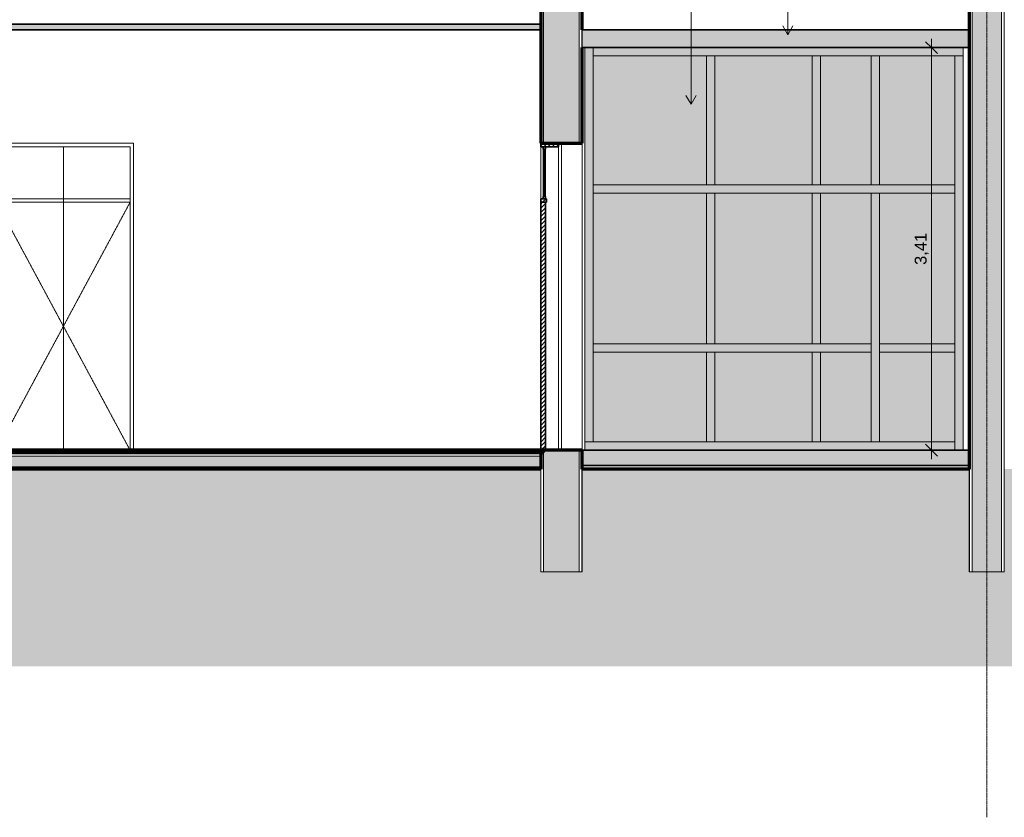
# Model space of a CAD drawing. Header units: millimetres. Extents: x -5210 to 64392, y -2302 to 8822.
# Tile 3 of 256: x 2006 to 10350, y -2079 to 4676. Entities that reach past the tile are written whole.
import ezdxf

# ---------------------------------------------------------------- set-up
doc = ezdxf.new("R2010")
doc.units = ezdxf.units.MM
for name, pattern in [('_Tracejado médio', [4, 3, -1]), ('_Tracejado pequeno', [2.25, 1.5, -0.75]), ('_Traço - ponto', [16, 12, -2, 0, -2])]:
    doc.linetypes.add(name, pattern=pattern)
for name, color, linetype, lineweight in [('A-ANNO-DIMS', 211, 'Continuous', 9), ('A-ANNO-DIMS-50', 211, 'Continuous', 9), ('A-CLNG', 13, 'Continuous', 25), ('A-CLNG-PATT', 13, 'Continuous', 25), ('A-DOOR', 31, 'Continuous', 18), ('A-DOOR-HDLN', 31, '_Tracejado pequeno', 18), ('A-FLOR', 192, 'Continuous', 25), ('A-FLOR-MCUT', 51, 'Continuous', 18), ('A-FLOR-PATT', 8, 'Continuous', 25), ('A-GLAZ-CURT', 52, 'Continuous', 25), ('A-GLAZ-CWMG', 51, 'Continuous', 25), ('A-ROOF', 132, 'Continuous', 25), ('A-ROOF-PATT', 132, 'Continuous', 25), ('A-WALL', 113, 'Continuous', 25), ('A-WALL-PATT', 111, 'Continuous', 70), ('G-ANNO-TEXT', 231, 'Continuous', 9), ('S-GRID', 1, 'Continuous', 9)]:
    doc.layers.add(name, color=color, linetype=linetype, lineweight=lineweight)
doc.styles.add('Arial_3', font='arial.ttf', dxfattribs={"height": 100})
doc.dimstyles.new('Diagonal_-_2_0mm_Arial', dxfattribs={"dimscale": 304.8, "dimtxt": 102.02594, "dimasz": 0.328084, "dimexe": 0.246063, "dimexo": 0.0625, "dimgap": 0.024606, "dimtad": 1, "dimlfac": 0.001, "dimrnd": 0.01, "dimzin": 0, "dimdsep": 46, "dimtxsty": 'Arial_3', "dimblk1": 'OBLIQUE', "dimblk2": 'OBLIQUE', "dimsah": 1, "dimcen": 0.09, "dimdle": 0.246063, "dimadec": 0, "dimazin": 0, "dimtfac": 1, "dimtdec": 4, "dimtix": 1, "dimtmove": 0, "dimatfit": 3, "dimfxl": 0.492126, "dimfxlon": 1, "dimtvp": 1, "dimtolj": 1, "dimtzin": 0, "dimarcsym": 2})
pattern_1 = [(45, (14096.044, 3294.04), (-17.67767, 17.67767), [])]

# ---------------------------------------------------------------- blocks, each defined once
blk = doc.blocks.new('porta dupla - P08 - 1_44 x 2_60 m-4336730-CORTE C - MANTER _ DEMOLIR')
at = {"layer": 'A-DOOR'}
h = blk.add_hatch(dxfattribs=at)
h.set_pattern_fill('FP_1', color=256, style=0, pattern_type=2)
h.set_pattern_definition(pattern_1)
h.paths.add_polyline_path([(6571.1, 3600), (6571.1, 3630), (6421.1, 3630), (6421.1, 3600)], flags=0)
h = blk.add_hatch(dxfattribs=at)
h.set_pattern_fill('FP_1', color=256, style=0, pattern_type=2)
h.set_pattern_definition(pattern_1)
h.paths.add_polyline_path([(6441.1, 3160), (6461.1, 3160), (6461.1, 3180), (6441.1, 3180)], flags=0)
h.paths.add_polyline_path([(6461.1, 3580), (6461.1, 3600), (6441.1, 3600), (6441.1, 3580)], flags=0)
h = blk.add_hatch(dxfattribs=at)
h.set_pattern_fill('FP_1', color=256, style=0, pattern_type=2)
h.set_pattern_definition(pattern_1)
h.paths.add_polyline_path([(6421.1, 3130), (6471.1, 3130), (6471.1, 3160), (6421.1, 3160)], flags=0)
h = blk.add_hatch(dxfattribs=at)
h.set_pattern_fill('FP_1', color=256, style=0, pattern_type=2)
h.set_pattern_definition(pattern_1)
h.paths.add_polyline_path([(6421.1, 1030), (6461.1, 1030), (6461.1, 3130), (6421.1, 3130), (6421.1, 1109.7)], flags=0)
at = {"layer": 'A-DOOR', "lineweight": 35}
for p, q in [((6421.1, 3630), (6421.1, 3600)), ((6571.1, 3630), (6421.1, 3630)), ((6421.1, 3600), (6571.1, 3600)), ((6441.1, 3600), (6441.1, 3580)), ((6461.1, 3600), (6441.1, 3600)), ((6461.1, 3580), (6461.1, 3600)), ((6571.1, 3600), (6571.1, 3630)), ((6441.1, 3580), (6461.1, 3580)), ((6447.1, 3580), (6447.1, 3180)), ((6455.1, 3580), (6447.1, 3580)), ((6455.1, 3180), (6455.1, 3580)), ((6441.1, 3180), (6441.1, 3160)), ((6461.1, 3180), (6441.1, 3180)), ((6447.1, 3180), (6455.1, 3180)), ((6461.1, 3160), (6461.1, 3180)), ((6471.1, 3160), (6421.1, 3160)), ((6421.1, 3160), (6421.1, 3130)), ((6461.1, 3130), (6421.1, 3130)), ((6421.1, 3130), (6421.1, 1030)), ((6421.1, 3130), (6471.1, 3130)), ((6441.1, 3160), (6461.1, 3160)), ((6461.1, 1030), (6461.1, 3130)), ((6471.1, 3130), (6471.1, 3160)), ((6421.1, 1030), (6461.1, 1030))]:
    blk.add_line(p, q, dxfattribs=at)
at = {"layer": 'A-DOOR'}
for p, q in [((6421.1, 3160), (6421.1, 3600)), ((6571.1, 3600), (6571.1, 1030)), ((6441.1, 3180), (6441.1, 3580)), ((6461.1, 3180), (6461.1, 3580))]:
    blk.add_line(p, q, dxfattribs=at)
blk = doc.blocks.new('porta dupla - P01 - 1_19 x 2_60 m-4336734-CORTE C - MANTER _ DEMOLIR')
at = {"layer": 'A-DOOR'}
for p, q in [((1781.4, 3630), (1781.4, 1030)), ((2971.4, 3630), (1781.4, 3630)), ((1811.4, 1030), (1811.4, 3600)), ((1811.4, 3600), (2941.4, 3600)), ((1811.4, 3600), (2376.4, 3600)), ((1811.4, 1030), (1811.4, 3600)), ((2376.4, 3600), (2941.4, 3600)), ((2376.4, 3600), (2376.4, 1030)), ((2376.4, 3600), (2376.4, 1030)), ((2941.4, 3600), (2941.4, 1030)), ((2941.4, 1030), (2941.4, 3600)), ((2971.4, 1030), (2971.4, 3630)), ((2941.4, 3160), (1811.4, 3160)), ((1811.4, 3160), (1811.4, 3130)), ((1811.4, 3130), (2941.4, 3130)), ((2941.4, 3130), (2941.4, 3160))]:
    blk.add_line(p, q, dxfattribs=at)
at = {"layer": 'A-DOOR-HDLN'}
for p, q in [((1811.4, 3130), (2941.4, 3130)), ((1811.4, 3130), (2376.4, 2080)), ((2941.4, 3130), (2376.4, 2080)), ((2376.4, 2080), (1811.4, 1030)), ((2376.4, 2080), (2941.4, 1030))]:
    blk.add_line(p, q, dxfattribs=at)
blk = doc.blocks.new('System Panel - Vidro 2cm-3867362-CORTE C - MANTER _ DEMOLIR')
at = {"layer": 'A-GLAZ-CURT', "linetype": '_Tracejado médio', "lineweight": 18}
blk.add_hatch(color=41, dxfattribs=at).paths.add_polyline_path([(9931.1, 1100), (9931.1, 1860), (9291.1, 1860), (9291.1, 1100)], flags=0)
at = {"layer": 'A-GLAZ-CURT', "color": 30, "linetype": '_Tracejado médio', "lineweight": 18}
for p, q in [((9931.1, 1860), (9291.1, 1860)), ((9291.1, 1860), (9291.1, 1100)), ((9931.1, 1100), (9931.1, 1860)), ((9291.1, 1100), (9931.1, 1100))]:
    blk.add_line(p, q, dxfattribs=at)
blk = doc.blocks.new('Rectangular Mullion - 7x7 cm-3867442-CORTE C - MANTER _ DEMOLIR')
at = {"layer": 'A-GLAZ-CWMG', "linetype": '_Tracejado médio', "lineweight": 18}
blk.add_hatch(color=41, dxfattribs=at).paths.add_polyline_path([(9931.1, 1030), (9931.1, 1100), (9256.1, 1100), (9256.1, 1030)], flags=0)
at = {"layer": 'A-GLAZ-CWMG', "color": 30, "linetype": '_Tracejado médio', "lineweight": 18}
for q in [(9256.1, 1100), (9931.1, 1030)]:
    blk.add_line((9931.1, 1100), q, dxfattribs=at)
blk = doc.blocks.new('Rectangular Mullion - 7x7 cm-3241241-CORTE C - MANTER _ DEMOLIR')
at = {"layer": 'A-GLAZ-CWMG', "linetype": '_Tracejado médio', "lineweight": 18}
blk.add_hatch(color=41, dxfattribs=at).paths.add_polyline_path([(6866.1, 1100), (6866.1, 1895), (6796.1, 1895), (6796.1, 1100)], flags=0)
at = {"layer": 'A-GLAZ-CWMG', "color": 30, "linetype": '_Tracejado médio', "lineweight": 18}
for p, q in [((6796.1, 1100), (6796.1, 1895)), ((6866.1, 1895), (6866.1, 1100)), ((6866.1, 1100), (6796.1, 1100))]:
    blk.add_line(p, q, dxfattribs=at)
blk = doc.blocks.new('Rectangular Mullion - 7x7 cm-4099919-CORTE C - MANTER _ DEMOLIR')
at = {"layer": 'A-GLAZ-CWMG', "linetype": '_Tracejado médio', "lineweight": 18}
blk.add_hatch(color=41, dxfattribs=at).paths.add_polyline_path([(9931.1, 3242.5), (10001.1, 3242.5), (10001.1, 4370), (9931.1, 4370), (9931.1, 3564.3)], flags=0)
at = {"layer": 'A-GLAZ-CWMG', "color": 30, "linetype": '_Tracejado médio', "lineweight": 18}
for p, q in [((9931.1, 4370), (10001.1, 4370)), ((9931.1, 4370), (9931.1, 3242.5)), ((10001.1, 3242.5), (10001.1, 4370))]:
    blk.add_line(p, q, dxfattribs=at)
blk = doc.blocks.new('System Panel - Vidro 2cm-3867031-CORTE C - MANTER _ DEMOLIR')
at = {"layer": 'A-GLAZ-CURT', "linetype": '_Tracejado médio', "lineweight": 18}
blk.add_hatch(color=41, dxfattribs=at).paths.add_polyline_path([(7826.1, 1100), (7826.1, 1860), (6866.1, 1860), (6866.1, 1100), (7272.3, 1100)], flags=0)
at = {"layer": 'A-GLAZ-CURT', "color": 30, "linetype": '_Tracejado médio', "lineweight": 18}
for p, q in [((7826.1, 1860), (6866.1, 1860)), ((6866.1, 1860), (6866.1, 1100)), ((7826.1, 1100), (7826.1, 1860)), ((6866.1, 1100), (7826.1, 1100))]:
    blk.add_line(p, q, dxfattribs=at)
blk = doc.blocks.new('Rectangular Mullion - 7x7 cm-3867032-CORTE C - MANTER _ DEMOLIR')
at = {"layer": 'A-GLAZ-CWMG', "linetype": '_Tracejado médio', "lineweight": 18}
blk.add_hatch(color=41, dxfattribs=at).paths.add_polyline_path([(7272.3, 1030), (7861.1, 1030), (7861.1, 1100), (6796.1, 1100), (6796.1, 1030)], flags=0)
at = {"layer": 'A-GLAZ-CWMG', "color": 30, "linetype": '_Tracejado médio', "lineweight": 18}
for p in [(6796.1, 1030), (7861.1, 1100)]:
    blk.add_line(p, (6796.1, 1100), dxfattribs=at)
blk = doc.blocks.new('Rectangular Mullion - 7x7 cm-3241238-CORTE C - MANTER _ DEMOLIR')
at = {"layer": 'A-GLAZ-CWMG', "linetype": '_Tracejado médio', "lineweight": 18}
blk.add_hatch(color=41, dxfattribs=at).paths.add_polyline_path([(7826.1, 1100), (7896.1, 1100), (7896.1, 1860), (7826.1, 1860), (7826.1, 1382.4)], flags=0)
at = {"layer": 'A-GLAZ-CWMG', "color": 30, "linetype": '_Tracejado médio', "lineweight": 18}
for p, q in [((7826.1, 1860), (7896.1, 1860)), ((7826.1, 1100), (7826.1, 1860)), ((7896.1, 1860), (7896.1, 1100)), ((7896.1, 1100), (7826.1, 1100))]:
    blk.add_line(p, q, dxfattribs=at)
blk = doc.blocks.new('System Panel - Vidro 2cm-3241244-CORTE C - MANTER _ DEMOLIR')
at = {"layer": 'A-GLAZ-CURT', "linetype": '_Tracejado médio', "lineweight": 18}
blk.add_hatch(color=41, dxfattribs=at).paths.add_polyline_path([(9055.5, 1100), (9221.1, 1100), (9221.1, 1860), (8791.1, 1860), (8791.1, 1100)], flags=0)
at = {"layer": 'A-GLAZ-CURT', "color": 30, "linetype": '_Tracejado médio', "lineweight": 18}
for p, q in [((9221.1, 1860), (8791.1, 1860)), ((8791.1, 1860), (8791.1, 1100)), ((9221.1, 1100), (9221.1, 1860)), ((8791.1, 1100), (9221.1, 1100))]:
    blk.add_line(p, q, dxfattribs=at)
blk = doc.blocks.new('Rectangular Mullion - 7x7 cm-3240643-CORTE C - MANTER _ DEMOLIR')
at = {"layer": 'A-GLAZ-CWMG', "linetype": '_Tracejado médio', "lineweight": 18}
blk.add_hatch(color=41, dxfattribs=at).paths.add_polyline_path([(9055.5, 1030), (9256.1, 1030), (9256.1, 1100), (8756.1, 1100), (8756.1, 1030)], flags=0)
at = {"layer": 'A-GLAZ-CWMG', "color": 30, "linetype": '_Tracejado médio', "lineweight": 18}
blk.add_line((9256.1, 1100), (8756.1, 1100), dxfattribs=at)
blk = doc.blocks.new('Rectangular Mullion - 7x7 cm-3814442-CORTE C - MANTER _ DEMOLIR')
at = {"layer": 'A-GLAZ-CWMG', "linetype": '_Tracejado médio', "lineweight": 18}
blk.add_hatch(color=41, dxfattribs=at).paths.add_polyline_path([(9291.1, 1100), (9291.1, 1895), (9221.1, 1895), (9221.1, 1100)], flags=0)
at = {"layer": 'A-GLAZ-CWMG', "color": 30, "linetype": '_Tracejado médio', "lineweight": 18}
for p, q in [((9221.1, 1100), (9221.1, 1895)), ((9291.1, 1895), (9291.1, 1100)), ((9291.1, 1100), (9221.1, 1100))]:
    blk.add_line(p, q, dxfattribs=at)
blk = doc.blocks.new('System Panel - Vidro 2cm-3241245-CORTE C - MANTER _ DEMOLIR')
at = {"layer": 'A-GLAZ-CURT', "linetype": '_Tracejado médio', "lineweight": 18}
blk.add_hatch(color=41, dxfattribs=at).paths.add_polyline_path([(8721.1, 1100), (8721.1, 1860), (7896.1, 1860), (7896.1, 1100)], flags=0)
at = {"layer": 'A-GLAZ-CURT', "color": 30, "linetype": '_Tracejado médio', "lineweight": 18}
for p, q in [((8721.1, 1860), (7896.1, 1860)), ((7896.1, 1860), (7896.1, 1100)), ((8721.1, 1100), (8721.1, 1860)), ((7896.1, 1100), (8721.1, 1100))]:
    blk.add_line(p, q, dxfattribs=at)
blk = doc.blocks.new('Rectangular Mullion - 7x7 cm-3240645-CORTE C - MANTER _ DEMOLIR')
at = {"layer": 'A-GLAZ-CWMG', "linetype": '_Tracejado médio', "lineweight": 18}
blk.add_hatch(color=41, dxfattribs=at).paths.add_polyline_path([(7866.7, 1030), (8756.1, 1030), (8756.1, 1100), (7861.1, 1100), (7861.1, 1030)], flags=0)
at = {"layer": 'A-GLAZ-CWMG', "color": 30, "linetype": '_Tracejado médio', "lineweight": 18}
blk.add_line((8756.1, 1100), (7861.1, 1100), dxfattribs=at)
blk = doc.blocks.new('System Panel - Vidro 2cm-3867444-CORTE C - MANTER _ DEMOLIR')
at = {"layer": 'A-GLAZ-CURT', "linetype": '_Tracejado médio', "lineweight": 18}
blk.add_hatch(color=41, dxfattribs=at).paths.add_polyline_path([(9931.1, 1930), (9931.1, 3207.5), (9291.1, 3207.5), (9291.1, 1930)], flags=0)
at = {"layer": 'A-GLAZ-CURT', "color": 30, "linetype": '_Tracejado médio', "lineweight": 18}
for p, q in [((9931.1, 3207.5), (9291.1, 3207.5)), ((9291.1, 3207.5), (9291.1, 1930)), ((9931.1, 1930), (9931.1, 3207.5)), ((9291.1, 1930), (9931.1, 1930))]:
    blk.add_line(p, q, dxfattribs=at)
blk = doc.blocks.new('System Panel - Vidro 2cm-3241339-CORTE C - MANTER _ DEMOLIR')
at = {"layer": 'A-GLAZ-CURT', "linetype": '_Tracejado médio', "lineweight": 18}
blk.add_hatch(color=41, dxfattribs=at).paths.add_polyline_path([(8791.1, 1930), (9221.1, 1930), (9221.1, 3207.5), (8791.1, 3207.5)], flags=0)
at = {"layer": 'A-GLAZ-CURT', "color": 30, "linetype": '_Tracejado médio', "lineweight": 18}
for p, q in [((9221.1, 3207.5), (8791.1, 3207.5)), ((8791.1, 3207.5), (8791.1, 1930)), ((9221.1, 1930), (9221.1, 3207.5)), ((8791.1, 1930), (9221.1, 1930))]:
    blk.add_line(p, q, dxfattribs=at)
blk = doc.blocks.new('System Panel - Vidro 2cm-3241340-CORTE C - MANTER _ DEMOLIR')
at = {"layer": 'A-GLAZ-CURT', "linetype": '_Tracejado médio', "lineweight": 18}
blk.add_hatch(color=41, dxfattribs=at).paths.add_polyline_path([(8721.1, 1930), (8721.1, 3207.5), (7896.1, 3207.5), (7896.1, 1930)], flags=0)
at = {"layer": 'A-GLAZ-CURT', "color": 30, "linetype": '_Tracejado médio', "lineweight": 18}
for p, q in [((8721.1, 3207.5), (7896.1, 3207.5)), ((7896.1, 3207.5), (7896.1, 1930)), ((8721.1, 1930), (8721.1, 3207.5)), ((7896.1, 1930), (8721.1, 1930))]:
    blk.add_line(p, q, dxfattribs=at)
blk = doc.blocks.new('System Panel - Vidro 2cm-3867033-CORTE C - MANTER _ DEMOLIR')
at = {"layer": 'A-GLAZ-CURT', "linetype": '_Tracejado médio', "lineweight": 18}
blk.add_hatch(color=41, dxfattribs=at).paths.add_polyline_path([(7826.1, 1930), (7826.1, 3207.5), (6866.1, 3207.5), (6866.1, 1930)], flags=0)
at = {"layer": 'A-GLAZ-CURT', "color": 30, "linetype": '_Tracejado médio', "lineweight": 18}
for p, q in [((7826.1, 3207.5), (6866.1, 3207.5)), ((6866.1, 3207.5), (6866.1, 1930)), ((7826.1, 1930), (7826.1, 3207.5)), ((6866.1, 1930), (7826.1, 1930))]:
    blk.add_line(p, q, dxfattribs=at)
blk = doc.blocks.new('Rectangular Mullion - 7x7 cm-3241342-CORTE C - MANTER _ DEMOLIR')
at = {"layer": 'A-GLAZ-CWMG', "linetype": '_Tracejado médio', "lineweight": 18}
blk.add_hatch(color=41, dxfattribs=at).paths.add_polyline_path([(6866.1, 1895), (6866.1, 3242.5), (6796.1, 3242.5), (6796.1, 1895)], flags=0)
at = {"layer": 'A-GLAZ-CWMG', "color": 30, "linetype": '_Tracejado médio', "lineweight": 18}
for p, q in [((6796.1, 1895), (6796.1, 3242.5)), ((6866.1, 3242.5), (6866.1, 1895))]:
    blk.add_line(p, q, dxfattribs=at)
blk = doc.blocks.new('Rectangular Mullion - 7x7 cm-3241251-CORTE C - MANTER _ DEMOLIR')
at = {"layer": 'A-GLAZ-CWMG', "linetype": '_Tracejado médio', "lineweight": 18}
blk.add_hatch(color=41, dxfattribs=at).paths.add_polyline_path([(10001.1, 1030), (10001.1, 1895), (9931.1, 1895), (9931.1, 1030)], flags=0)
at = {"layer": 'A-GLAZ-CWMG', "color": 30, "linetype": '_Tracejado médio', "lineweight": 18}
for p, q in [((9931.1, 1895), (9931.1, 1030)), ((10001.1, 1030), (10001.1, 1895))]:
    blk.add_line(p, q, dxfattribs=at)
blk = doc.blocks.new('Rectangular Mullion - 7x7 cm-3867445-CORTE C - MANTER _ DEMOLIR')
at = {"layer": 'A-GLAZ-CWMG', "linetype": '_Tracejado médio', "lineweight": 18}
blk.add_hatch(color=41, dxfattribs=at).paths.add_polyline_path([(9931.1, 1860), (9931.1, 1930), (9291.1, 1930), (9291.1, 1860)], flags=0)
at = {"layer": 'A-GLAZ-CWMG', "color": 30, "linetype": '_Tracejado médio', "lineweight": 18}
for p, q in [((9291.1, 1860), (9291.1, 1930)), ((9291.1, 1930), (9931.1, 1930)), ((9931.1, 1930), (9931.1, 1860)), ((9931.1, 1860), (9291.1, 1860))]:
    blk.add_line(p, q, dxfattribs=at)
blk = doc.blocks.new('Rectangular Mullion - 7x7 cm-3814444-CORTE C - MANTER _ DEMOLIR')
at = {"layer": 'A-GLAZ-CWMG', "linetype": '_Tracejado médio', "lineweight": 18}
blk.add_hatch(color=41, dxfattribs=at).paths.add_polyline_path([(8756.1, 1860), (9221.1, 1860), (9221.1, 1930), (8756.1, 1930)], flags=0)
at = {"layer": 'A-GLAZ-CWMG', "color": 30, "linetype": '_Tracejado médio', "lineweight": 18}
for p, q in [((8756.1, 1930), (9221.1, 1930)), ((9221.1, 1930), (9221.1, 1860)), ((9221.1, 1860), (8756.1, 1860))]:
    blk.add_line(p, q, dxfattribs=at)
blk = doc.blocks.new('Rectangular Mullion - 7x7 cm-3241203-CORTE C - MANTER _ DEMOLIR')
at = {"layer": 'A-GLAZ-CWMG', "linetype": '_Tracejado médio', "lineweight": 18}
blk.add_hatch(color=41, dxfattribs=at).paths.add_polyline_path([(8756.1, 1860), (8756.1, 1930), (7861.1, 1930), (7861.1, 1860)], flags=0)
at = {"layer": 'A-GLAZ-CWMG', "color": 30, "linetype": '_Tracejado médio', "lineweight": 18}
for p, q in [((7861.1, 1930), (8756.1, 1930)), ((8756.1, 1860), (7861.1, 1860))]:
    blk.add_line(p, q, dxfattribs=at)
blk = doc.blocks.new('Rectangular Mullion - 7x7 cm-3867034-CORTE C - MANTER _ DEMOLIR')
at = {"layer": 'A-GLAZ-CWMG', "linetype": '_Tracejado médio', "lineweight": 18}
blk.add_hatch(color=41, dxfattribs=at).paths.add_polyline_path([(7861.1, 1860), (7861.1, 1930), (6866.1, 1930), (6866.1, 1860)], flags=0)
at = {"layer": 'A-GLAZ-CWMG', "color": 30, "linetype": '_Tracejado médio', "lineweight": 18}
for p, q in [((6866.1, 1860), (6866.1, 1930)), ((6866.1, 1930), (7861.1, 1930)), ((7861.1, 1860), (6866.1, 1860))]:
    blk.add_line(p, q, dxfattribs=at)
blk = doc.blocks.new('Rectangular Mullion - 7x7 cm-3814445-CORTE C - MANTER _ DEMOLIR')
at = {"layer": 'A-GLAZ-CWMG', "linetype": '_Tracejado médio', "lineweight": 18}
blk.add_hatch(color=41, dxfattribs=at).paths.add_polyline_path([(9291.1, 1895), (9291.1, 3207.5), (9221.1, 3207.5), (9221.1, 1895)], flags=0)
at = {"layer": 'A-GLAZ-CWMG', "color": 30, "linetype": '_Tracejado médio', "lineweight": 18}
for p, q in [((9221.1, 3207.5), (9291.1, 3207.5)), ((9221.1, 1895), (9221.1, 3207.5)), ((9291.1, 3207.5), (9291.1, 1895))]:
    blk.add_line(p, q, dxfattribs=at)
blk = doc.blocks.new('Rectangular Mullion - 7x7 cm-3241335-CORTE C - MANTER _ DEMOLIR')
at = {"layer": 'A-GLAZ-CWMG', "linetype": '_Tracejado médio', "lineweight": 18}
blk.add_hatch(color=41, dxfattribs=at).paths.add_polyline_path([(8791.1, 1930), (8791.1, 3207.5), (8721.1, 3207.5), (8721.1, 1930)], flags=0)
at = {"layer": 'A-GLAZ-CWMG', "color": 30, "linetype": '_Tracejado médio', "lineweight": 18}
for p, q in [((8721.1, 3207.5), (8791.1, 3207.5)), ((8721.1, 1930), (8721.1, 3207.5)), ((8791.1, 3207.5), (8791.1, 1930)), ((8791.1, 1930), (8721.1, 1930))]:
    blk.add_line(p, q, dxfattribs=at)
blk = doc.blocks.new('System Panel - Vidro 2cm-4099920-CORTE C - MANTER _ DEMOLIR')
at = {"layer": 'A-GLAZ-CURT', "linetype": '_Tracejado médio', "lineweight": 18}
blk.add_hatch(color=41, dxfattribs=at).paths.add_polyline_path([(9931.1, 3277.5), (9931.1, 4370), (9291.1, 4370), (9291.1, 3277.5)], flags=0)
at = {"layer": 'A-GLAZ-CURT', "color": 30, "linetype": '_Tracejado médio', "lineweight": 18}
for p, q in [((9931.1, 4370), (9291.1, 4370)), ((9291.1, 4370), (9291.1, 3277.5)), ((9931.1, 3277.5), (9931.1, 4370)), ((9291.1, 3277.5), (9931.1, 3277.5))]:
    blk.add_line(p, q, dxfattribs=at)
blk = doc.blocks.new('System Panel - Vidro 2cm-4099921-CORTE C - MANTER _ DEMOLIR')
at = {"layer": 'A-GLAZ-CURT', "linetype": '_Tracejado médio', "lineweight": 18}
blk.add_hatch(color=41, dxfattribs=at).paths.add_polyline_path([(9221.1, 3277.5), (9221.1, 4370), (8791.1, 4370), (8791.1, 3277.5), (9055.5, 3277.5)], flags=0)
at = {"layer": 'A-GLAZ-CURT', "color": 30, "linetype": '_Tracejado médio', "lineweight": 18}
for p, q in [((9221.1, 4370), (8791.1, 4370)), ((8791.1, 4370), (8791.1, 3277.5)), ((9221.1, 3277.5), (9221.1, 4370)), ((8791.1, 3277.5), (9221.1, 3277.5))]:
    blk.add_line(p, q, dxfattribs=at)
blk = doc.blocks.new('System Panel - Vidro 2cm-4099922-CORTE C - MANTER _ DEMOLIR')
at = {"layer": 'A-GLAZ-CURT', "linetype": '_Tracejado médio', "lineweight": 18}
blk.add_hatch(color=41, dxfattribs=at).paths.add_polyline_path([(7896.1, 3277.5), (8721.1, 3277.5), (8721.1, 4370), (7896.1, 4370), (7896.1, 3564.3)], flags=0)
at = {"layer": 'A-GLAZ-CURT', "color": 30, "linetype": '_Tracejado médio', "lineweight": 18}
for p, q in [((8721.1, 4370), (7896.1, 4370)), ((7896.1, 4370), (7896.1, 3277.5)), ((8721.1, 3277.5), (8721.1, 4370)), ((7896.1, 3277.5), (8721.1, 3277.5))]:
    blk.add_line(p, q, dxfattribs=at)
blk = doc.blocks.new('System Panel - Vidro 2cm-4099923-CORTE C - MANTER _ DEMOLIR')
at = {"layer": 'A-GLAZ-CURT', "linetype": '_Tracejado médio', "lineweight": 18}
blk.add_hatch(color=41, dxfattribs=at).paths.add_polyline_path([(7826.1, 3277.5), (7826.1, 4370), (6866.1, 4370), (6866.1, 3277.5)], flags=0)
at = {"layer": 'A-GLAZ-CURT', "color": 30, "linetype": '_Tracejado médio', "lineweight": 18}
for p, q in [((7826.1, 4370), (6866.1, 4370)), ((6866.1, 4370), (6866.1, 3277.5)), ((7826.1, 3277.5), (7826.1, 4370)), ((6866.1, 3277.5), (7826.1, 3277.5))]:
    blk.add_line(p, q, dxfattribs=at)
blk = doc.blocks.new('Rectangular Mullion - 7x7 cm-4099924-CORTE C - MANTER _ DEMOLIR')
at = {"layer": 'A-GLAZ-CWMG', "linetype": '_Tracejado médio', "lineweight": 18}
blk.add_hatch(color=41, dxfattribs=at).paths.add_polyline_path([(6866.1, 3242.5), (6866.1, 4440), (6796.1, 4440), (6796.1, 3242.5)], flags=0)
at = {"layer": 'A-GLAZ-CWMG', "color": 30, "linetype": '_Tracejado médio', "lineweight": 18}
for p, q in [((6796.1, 3242.5), (6796.1, 4440)), ((6866.1, 4440), (6866.1, 3242.5))]:
    blk.add_line(p, q, dxfattribs=at)
blk = doc.blocks.new('Rectangular Mullion - 7x7 cm-3241348-CORTE C - MANTER _ DEMOLIR')
at = {"layer": 'A-GLAZ-CWMG', "linetype": '_Tracejado médio', "lineweight": 18}
blk.add_hatch(color=41, dxfattribs=at).paths.add_polyline_path([(9931.1, 1895), (10001.1, 1895), (10001.1, 3242.5), (9931.1, 3242.5)], flags=0)
at = {"layer": 'A-GLAZ-CWMG', "color": 30, "linetype": '_Tracejado médio', "lineweight": 18}
for p, q in [((9931.1, 3242.5), (9931.1, 1895)), ((10001.1, 1895), (10001.1, 3242.5))]:
    blk.add_line(p, q, dxfattribs=at)
blk = doc.blocks.new('Rectangular Mullion - 7x7 cm-3867447-CORTE C - MANTER _ DEMOLIR')
at = {"layer": 'A-GLAZ-CWMG', "linetype": '_Tracejado médio', "lineweight": 18}
blk.add_hatch(color=41, dxfattribs=at).paths.add_polyline_path([(9931.1, 3207.5), (9931.1, 3277.5), (9256.1, 3277.5), (9256.1, 3207.5)], flags=0)
at = {"layer": 'A-GLAZ-CWMG', "color": 30, "linetype": '_Tracejado médio', "lineweight": 18}
for p, q in [((9256.1, 3277.5), (9931.1, 3277.5)), ((9931.1, 3277.5), (9931.1, 3207.5)), ((9931.1, 3207.5), (9256.1, 3207.5))]:
    blk.add_line(p, q, dxfattribs=at)
blk = doc.blocks.new('Rectangular Mullion - 7x7 cm-3241202-CORTE C - MANTER _ DEMOLIR')
at = {"layer": 'A-GLAZ-CWMG', "linetype": '_Tracejado médio', "lineweight": 18}
blk.add_hatch(color=41, dxfattribs=at).paths.add_polyline_path([(8756.1, 3207.5), (9256.1, 3207.5), (9256.1, 3277.5), (8756.1, 3277.5)], flags=0)
at = {"layer": 'A-GLAZ-CWMG', "color": 30, "linetype": '_Tracejado médio', "lineweight": 18}
for p, q in [((8756.1, 3277.5), (9256.1, 3277.5)), ((9256.1, 3207.5), (8756.1, 3207.5))]:
    blk.add_line(p, q, dxfattribs=at)
blk = doc.blocks.new('Rectangular Mullion - 7x7 cm-4099925-CORTE C - MANTER _ DEMOLIR')
at = {"layer": 'A-GLAZ-CWMG', "linetype": '_Tracejado médio', "lineweight": 18}
blk.add_hatch(color=41, dxfattribs=at).paths.add_polyline_path([(9291.1, 3277.5), (9291.1, 4370), (9221.1, 4370), (9221.1, 3277.5)], flags=0)
at = {"layer": 'A-GLAZ-CWMG', "color": 30, "linetype": '_Tracejado médio', "lineweight": 18}
for p, q in [((9221.1, 4370), (9291.1, 4370)), ((9221.1, 3277.5), (9221.1, 4370)), ((9291.1, 4370), (9291.1, 3277.5)), ((9291.1, 3277.5), (9221.1, 3277.5))]:
    blk.add_line(p, q, dxfattribs=at)
blk = doc.blocks.new('Rectangular Mullion - 7x7 cm-3867030-CORTE C - MANTER _ DEMOLIR')
at = {"layer": 'A-GLAZ-CWMG', "linetype": '_Tracejado médio', "lineweight": 18}
blk.add_hatch(color=41, dxfattribs=at).paths.add_polyline_path([(7861.1, 4370), (7861.1, 4440), (6866.1, 4440), (6866.1, 4370)], flags=0)
at = {"layer": 'A-GLAZ-CWMG', "color": 30, "linetype": '_Tracejado médio', "lineweight": 18}
for p, q in [((6866.1, 4370), (6866.1, 4440)), ((7861.1, 4370), (6866.1, 4370))]:
    blk.add_line(p, q, dxfattribs=at)
blk = doc.blocks.new('Rectangular Mullion - 7x7 cm-3867443-CORTE C - MANTER _ DEMOLIR')
at = {"layer": 'A-GLAZ-CWMG', "linetype": '_Tracejado médio', "lineweight": 18}
blk.add_hatch(color=41, dxfattribs=at).paths.add_polyline_path([(10001.1, 4370), (10001.1, 4440), (9256.1, 4440), (9256.1, 4370)], flags=0)
at = {"layer": 'A-GLAZ-CWMG', "color": 30, "linetype": '_Tracejado médio', "lineweight": 18}
for p, q in [((10001.1, 4440), (10001.1, 4370)), ((10001.1, 4370), (9256.1, 4370))]:
    blk.add_line(p, q, dxfattribs=at)
blk = doc.blocks.new('Rectangular Mullion - 7x7 cm-3240644-CORTE C - MANTER _ DEMOLIR')
at = {"layer": 'A-GLAZ-CWMG', "linetype": '_Tracejado médio', "lineweight": 18}
blk.add_hatch(color=41, dxfattribs=at).paths.add_polyline_path([(9256.1, 4370), (9256.1, 4440), (8756.1, 4440), (8756.1, 4370), (9055.5, 4370)], flags=0)
at = {"layer": 'A-GLAZ-CWMG', "color": 30, "linetype": '_Tracejado médio', "lineweight": 18}
blk.add_line((9256.1, 4370), (8756.1, 4370), dxfattribs=at)
blk = doc.blocks.new('Rectangular Mullion - 7x7 cm-3240642-CORTE C - MANTER _ DEMOLIR')
at = {"layer": 'A-GLAZ-CWMG', "linetype": '_Tracejado médio', "lineweight": 18}
blk.add_hatch(color=41, dxfattribs=at).paths.add_polyline_path([(7861.1, 4370), (8756.1, 4370), (8756.1, 4440), (7861.1, 4440)], flags=0)
at = {"layer": 'A-GLAZ-CWMG', "color": 30, "linetype": '_Tracejado médio', "lineweight": 18}
blk.add_line((8756.1, 4370), (7861.1, 4370), dxfattribs=at)
blk = doc.blocks.new('DIMBLOCK1-CORTE C - MANTER _ DEMOLIR')
at = {"layer": 'A-ANNO-DIMS-50'}
for p, q in [((9732.9, 955), (9732.9, 4515)), ((9582.9, 4440), (9807.9, 4440)), ((9732.9, 4440), (9582.9, 4440)), ((9582.9, 1030), (9807.9, 1030)), ((9732.9, 1030), (9582.9, 1030))]:
    blk.add_line(p, q, dxfattribs=at)
at = {"layer": 'A-ANNO-DIMS-50', "lineweight": 18}
for p, q in [((9732.9, 4440), (9682.9, 4490)), ((9732.9, 4440), (9782.9, 4390)), ((9732.9, 1030), (9682.9, 1080)), ((9732.9, 1030), (9782.9, 980))]:
    blk.add_line(p, q, dxfattribs=at)
at = {"layer": 'A-ANNO-DIMS-50', "color": 0, "insert": (9590.9, 2599.3), "char_height": 100, "width": 325.653, "attachment_point": 1, "rotation": 90, "line_spacing_factor": 0.941778, "style": 'Arial_3'}
blk.add_mtext('3,41', dxfattribs=at)
blk = doc.blocks.new('_Oblique')
at = {"color": 0, "linetype": 'ByBlock', "lineweight": -2}
blk.add_line((-0.5, -0.5), (0.5, 0.5), dxfattribs=at)

msp = doc.modelspace()

# ---------------------------------------------------------------- hatches: boundary and pattern name
at = {"layer": 'A-CLNG-PATT', "lineweight": 18}
msp.add_hatch(color=21, dxfattribs=at).paths.add_polyline_path([(3111.516, 4590), (6421.115, 4590), (6421.115, 4640), (1701.115, 4640), (1701.115, 4590), (1922.713, 4590)], flags=0)
at = {"layer": 'A-FLOR-PATT', "lineweight": 18}
msp.add_hatch(color=21, dxfattribs=at).paths.add_polyline_path([(7866.729, 900), (10051.115, 900), (10051.115, 1030), (6771.115, 1030), (6771.115, 900), (7272.327, 900)], flags=0)
h = msp.add_hatch(dxfattribs=at)
h.set_pattern_fill('FP_2', color=256, style=0, pattern_type=2)
h.set_pattern_definition([(50, (14096.04, 3294.04), (364.368, -31.8783), [38.1, -419.1]), (355, (14096.04, 3294.04), (-70.486, 382.113), [30.48, -335.28]), (100.451, (14126.4, 3291.38), (293.885, 350.2334), [32.38, -356.18]), (46.184, (14096.04, 3395.64), (542.158, -84.086), [57.15, -628.65]), (96.636, (14141.2, 3388.63), (474.805, 494.855), [48.57, -534.27]), (351.184, (14096.04, 3395.64), (474.81, 494.85), [45.72, -502.92]), (21, (14146.84, 3370.24), (303.2285, -204.5305), [38.1, -419.1]), (326, (14146.84, 3370.24), (123.604, 368.376), [30.48, -335.28]), (71.451, (14172.1, 3353.2), (426.834, 163.843), [32.38, -356.18]), (37.5, (14096.04, 3294.04), (6.1766, 169.1102), [16.764, -314.452, 16.764, -323.596, -336.55]), (37.5, (14096.04, 3294.04), (6.1766, 169.1102), [-671.576, 16.764, -319.786]), (7.5, (14096.04, 3294.04), (133.6389, 200.3615), [16.764, -177.292, 16.764, -306.832, -128.27]), (7.5, (14096.04, 3294.04), (133.6389, 200.3615), [-517.652, 16.764, -111.506]), (327.5, (13982.76, 3294.04), (271.1818, -11.4584), [16.764, -110.236, 16.764, -379.476, -525.78]), (327.5, (13982.76, 3294.04), (271.1818, -11.4584), [-523.24, 16.764, -509.016]), (317.5, (13931.96, 3294.04), (296.2585, 50.853), [16.764, -148.336, 16.764, -246.38, -373.38]), (317.5, (13931.96, 3294.04), (296.2585, 50.853), [-428.244, 16.764, -356.616])])
h.paths.add_polyline_path([(-2998.885, 880), (1501.115, 880), (1501.115, 980), (-2998.885, 980), (-2998.885, 973.28)], flags=0)
h.paths.add_polyline_path([(6421.115, 880), (6421.115, 980), (1701.115, 980), (1701.115, 880), (6380.725, 880)], flags=0)
h = msp.add_hatch(dxfattribs=at)
h.set_pattern_fill('FP_3', color=256, style=0, pattern_type=2)
h.set_pattern_definition([(0, (14096.04, 3294.04), (317.5, 317.5), [317.5, -317.5]), (0, (14096.04, 3413.1), (317.5, 317.5), [317.5, -317.5]), (0, (14096.04, 3532.16), (317.5, 317.5), [317.5, -317.5]), (90, (14135.73, 3571.85), (-317.5, 317.5), [317.5, -317.5]), (90, (14254.8, 3571.85), (-317.5, 317.5), [317.5, -317.5]), (90, (14373.86, 3571.85), (-317.5, 317.5), [317.5, -317.5])])
h.paths.add_polyline_path([(-3225.203, -799.556), (21981.115, -799.556), (21981.115, -140), (21631.115, -140), (21631.115, 870), (10351.115, 870), (10351.115, 0), (10051.115, 0), (10051.115, 870), (6771.115, 870), (6771.115, 0), (6421.115, 0), (6421.115, 870), (1701.115, 870), (1701.115, 0), (1501.115, 0), (1501.115, 870), (-2998.885, 870), (-2998.885, -140), (-3348.885, -140), (-3348.885, -799.556), (-3226.087, -799.556)], flags=0)
at = {"layer": 'A-ROOF-PATT', "lineweight": 18}
msp.add_hatch(color=21, dxfattribs=at).paths.add_polyline_path([(10051.115, 4440), (10051.115, 4590), (6771.115, 4590), (6771.115, 4440), (9055.532, 4440)], flags=0)
at = {"layer": 'A-WALL-PATT'}
msp.add_hatch(color=256, dxfattribs=at).paths.add_polyline_path([(10244.335, 0), (10326.115, 0), (10326.115, 5767.83), (10076.115, 5767.83), (10076.115, 0)], flags=0)
h = msp.add_hatch(color=256, dxfattribs=at)
h.paths.add_polyline_path([(6677.926, 0), (6746.115, 0), (6746.115, 1030), (6446.115, 1030), (6446.115, 0)], flags=0)
h.paths.add_polyline_path([(6746.115, 3630), (6746.115, 5328.7), (6446.115, 5328.7), (6446.115, 3630), (6677.926, 3630)], flags=0)

# ---------------------------------------------------------------- linework, layer by layer
at = {"layer": 'A-CLNG', "color": 40, "linetype": '_Tracejado médio', "lineweight": 35}
for p, q in [((6421.115, 4640), (1701.115, 4640)), ((1701.115, 4590), (6421.115, 4590)), ((6421.115, 4590), (6421.115, 4640))]:
    msp.add_line(p, q, dxfattribs=at)
at = {"layer": 'A-FLOR', "lineweight": 70}
for p, q in [((6446.115, 1030), (1701.115, 1030)), ((1701.115, 1010), (6446.115, 1010)), ((6446.115, 1010), (6446.115, 1030)), ((1701.115, 880), (6421.115, 880)), ((6421.115, 870), (1701.115, 870)), ((10051.115, 870), (6771.115, 870))]:
    msp.add_line(p, q, dxfattribs=at)
at = {"layer": 'A-FLOR', "color": 40, "linetype": '_Tracejado médio', "lineweight": 35}
for p, q in [((10051.115, 1030), (6771.115, 1030)), ((6771.115, 1030), (6771.115, 900)), ((10051.115, 900), (10051.115, 1030)), ((6771.115, 900), (10051.115, 900))]:
    msp.add_line(p, q, dxfattribs=at)
at = {"layer": 'A-FLOR-MCUT'}
msp.add_line((6421.115, 980), (1701.115, 980), dxfattribs=at)
at = {"layer": 'A-ROOF', "color": 40, "linetype": '_Tracejado médio', "lineweight": 35}
for p, q in [((10051.115, 4590), (6771.115, 4590)), ((10051.115, 4440), (10051.115, 4590)), ((6771.115, 4440), (10051.115, 4440))]:
    msp.add_line(p, q, dxfattribs=at)
at = {"layer": 'A-ROOF', "color": 30, "linetype": '_Tracejado médio', "lineweight": 18}
msp.add_line((6771.115, 4590), (6771.115, 4440), dxfattribs=at)
at = {"layer": 'A-WALL', "lineweight": 70}
for p, q in [((10051.115, 5767.83), (10051.115, 870)), ((6421.115, 5328.7), (6421.115, 3630)), ((6771.115, 4590), (6771.115, 5328.7)), ((6771.115, 3630), (6771.115, 4440)), ((6421.115, 3630), (6771.115, 3630)), ((6421.115, 1030), (6421.115, 870)), ((6771.115, 1030), (6446.115, 1030)), ((6771.115, 870), (6771.115, 1030))]:
    msp.add_line(p, q, dxfattribs=at)
at = {"layer": 'A-WALL', "lineweight": 18}
for p, q in [((10053.615, 5767.83), (10053.615, 0)), ((10076.115, 5767.83), (10076.115, 0)), ((10326.115, 5767.83), (10326.115, 0)), ((10348.615, 5767.83), (10348.615, 0)), ((6423.615, 3630), (6423.615, 5328.7)), ((6446.115, 3630), (6446.115, 5328.7)), ((6746.115, 3630), (6746.115, 5328.7)), ((6768.615, 3630), (6768.615, 5328.7)), ((6771.115, 4440), (6771.115, 4590)), ((1781.409, 3630), (2971.409, 3630)), ((2971.409, 3630), (2971.409, 1030)), ((6596.115, 1030), (6596.115, 3630)), ((6771.115, 3630), (6771.115, 1030)), ((6423.615, 0), (6423.615, 1030)), ((6446.115, 0), (6446.115, 1010)), ((6746.115, 0), (6746.115, 1030)), ((6768.615, 0), (6768.615, 1030)), ((6421.115, 870), (6421.115, 0)), ((6771.115, 0), (6771.115, 870)), ((10051.115, 870), (10051.115, 0)), ((6421.115, 0), (6771.115, 0)), ((10051.115, 0), (10351.115, 0))]:
    msp.add_line(p, q, dxfattribs=at)
at = {"layer": 'G-ANNO-TEXT', "color": 7}
for p, q in [((7695.356, 3960.687), (7695.356, 6714.751)), ((8515.446, 4548.944), (8515.446, 6714.751)), ((8515.446, 4548.944), (8472.145, 4623.944)), ((8515.446, 4548.944), (8558.747, 4623.944)), ((7695.356, 3960.687), (7652.054, 4035.687)), ((7695.356, 3960.687), (7738.657, 4035.687))]:
    msp.add_line(p, q, dxfattribs=at)
at = {"layer": 'S-GRID', "linetype": '_Traço - ponto'}
msp.add_line((10201.115, -2079.15), (10201.115, 8028.481), dxfattribs=at)

# ---------------------------------------------------------------- block references
at = {"layer": 'A-DOOR'}
for name in ['porta dupla - P01 - 1_19 x 2_60 m-4336734-CORTE C - MANTER _ DEMOLIR', 'porta dupla - P08 - 1_44 x 2_60 m-4336730-CORTE C - MANTER _ DEMOLIR']:
    msp.add_blockref(name, (0, 0), dxfattribs=at)
at = {"layer": 'A-GLAZ-CURT', "color": 30, "linetype": '_Tracejado médio', "lineweight": 18}
for name in ['System Panel - Vidro 2cm-4099923-CORTE C - MANTER _ DEMOLIR', 'System Panel - Vidro 2cm-4099922-CORTE C - MANTER _ DEMOLIR', 'System Panel - Vidro 2cm-4099921-CORTE C - MANTER _ DEMOLIR', 'System Panel - Vidro 2cm-4099920-CORTE C - MANTER _ DEMOLIR', 'System Panel - Vidro 2cm-3867033-CORTE C - MANTER _ DEMOLIR', 'System Panel - Vidro 2cm-3241340-CORTE C - MANTER _ DEMOLIR', 'System Panel - Vidro 2cm-3241339-CORTE C - MANTER _ DEMOLIR', 'System Panel - Vidro 2cm-3867444-CORTE C - MANTER _ DEMOLIR', 'System Panel - Vidro 2cm-3867031-CORTE C - MANTER _ DEMOLIR', 'System Panel - Vidro 2cm-3241245-CORTE C - MANTER _ DEMOLIR', 'System Panel - Vidro 2cm-3241244-CORTE C - MANTER _ DEMOLIR', 'System Panel - Vidro 2cm-3867362-CORTE C - MANTER _ DEMOLIR']:
    msp.add_blockref(name, (0, 0), dxfattribs=at)
at = {"layer": 'A-GLAZ-CWMG', "color": 30, "linetype": '_Tracejado médio', "lineweight": 18}
for name, p in [('Rectangular Mullion - 7x7 cm-4099924-CORTE C - MANTER _ DEMOLIR', (0, 0)), ('Rectangular Mullion - 7x7 cm-3867030-CORTE C - MANTER _ DEMOLIR', (0, 0)), ('Rectangular Mullion - 7x7 cm-3240642-CORTE C - MANTER _ DEMOLIR', (0, 0)), ('Rectangular Mullion - 7x7 cm-3240644-CORTE C - MANTER _ DEMOLIR', (0, 0)), ('Rectangular Mullion - 7x7 cm-3867443-CORTE C - MANTER _ DEMOLIR', (0, 0)), ('Rectangular Mullion - 7x7 cm-4099925-CORTE C - MANTER _ DEMOLIR', (-1395, 0)), ('Rectangular Mullion - 7x7 cm-4099925-CORTE C - MANTER _ DEMOLIR', (-500, 0)), ('Rectangular Mullion - 7x7 cm-4099925-CORTE C - MANTER _ DEMOLIR', (0, 0)), ('Rectangular Mullion - 7x7 cm-4099919-CORTE C - MANTER _ DEMOLIR', (0, 0)), ('Rectangular Mullion - 7x7 cm-3867034-CORTE C - MANTER _ DEMOLIR', (0, 1347.5)), ('Rectangular Mullion - 7x7 cm-3241203-CORTE C - MANTER _ DEMOLIR', (0, 1347.5)), ('Rectangular Mullion - 7x7 cm-3241202-CORTE C - MANTER _ DEMOLIR', (0, 0)), ('Rectangular Mullion - 7x7 cm-3867447-CORTE C - MANTER _ DEMOLIR', (0, 0)), ('Rectangular Mullion - 7x7 cm-3241342-CORTE C - MANTER _ DEMOLIR', (0, 0)), ('Rectangular Mullion - 7x7 cm-3241335-CORTE C - MANTER _ DEMOLIR', (-895, 0)), ('Rectangular Mullion - 7x7 cm-3241335-CORTE C - MANTER _ DEMOLIR', (0, 0)), ('Rectangular Mullion - 7x7 cm-3814445-CORTE C - MANTER _ DEMOLIR', (0, 0)), ('Rectangular Mullion - 7x7 cm-3241348-CORTE C - MANTER _ DEMOLIR', (0, 0)), ('Rectangular Mullion - 7x7 cm-3867034-CORTE C - MANTER _ DEMOLIR', (0, 0)), ('Rectangular Mullion - 7x7 cm-3241203-CORTE C - MANTER _ DEMOLIR', (0, 0)), ('Rectangular Mullion - 7x7 cm-3814444-CORTE C - MANTER _ DEMOLIR', (0, 0)), ('Rectangular Mullion - 7x7 cm-3867445-CORTE C - MANTER _ DEMOLIR', (0, 0)), ('Rectangular Mullion - 7x7 cm-3241241-CORTE C - MANTER _ DEMOLIR', (0, 0)), ('Rectangular Mullion - 7x7 cm-3241238-CORTE C - MANTER _ DEMOLIR', (0, 0)), ('Rectangular Mullion - 7x7 cm-3241238-CORTE C - MANTER _ DEMOLIR', (895, 0)), ('Rectangular Mullion - 7x7 cm-3814442-CORTE C - MANTER _ DEMOLIR', (0, 0)), ('Rectangular Mullion - 7x7 cm-3241251-CORTE C - MANTER _ DEMOLIR', (0, 0)), ('Rectangular Mullion - 7x7 cm-3867032-CORTE C - MANTER _ DEMOLIR', (0, 0)), ('Rectangular Mullion - 7x7 cm-3240645-CORTE C - MANTER _ DEMOLIR', (0, 0)), ('Rectangular Mullion - 7x7 cm-3240643-CORTE C - MANTER _ DEMOLIR', (0, 0)), ('Rectangular Mullion - 7x7 cm-3867442-CORTE C - MANTER _ DEMOLIR', (0, 0))]:
    msp.add_blockref(name, p, dxfattribs=at)

# ---------------------------------------------------------------- dimensions: what is measured, and where the dimension line sits
at = {"layer": 'A-ANNO-DIMS'}
dim = msp.add_linear_dim(base=(9732.912, 4440), p1=(9582.912, 1030), p2=(9582.912, 4440), angle=90, dimstyle='Diagonal_-_2_0mm_Arial', override={"dimpost": '<>', "dimfxl": 3410}, dxfattribs=at)
dim.commit()
dim.dimension.update_dxf_attribs({"geometry": 'DIMBLOCK1-CORTE C - MANTER _ DEMOLIR', "text_midpoint": (9674.32, 2735)})

doc.saveas('drawing.dxf')
